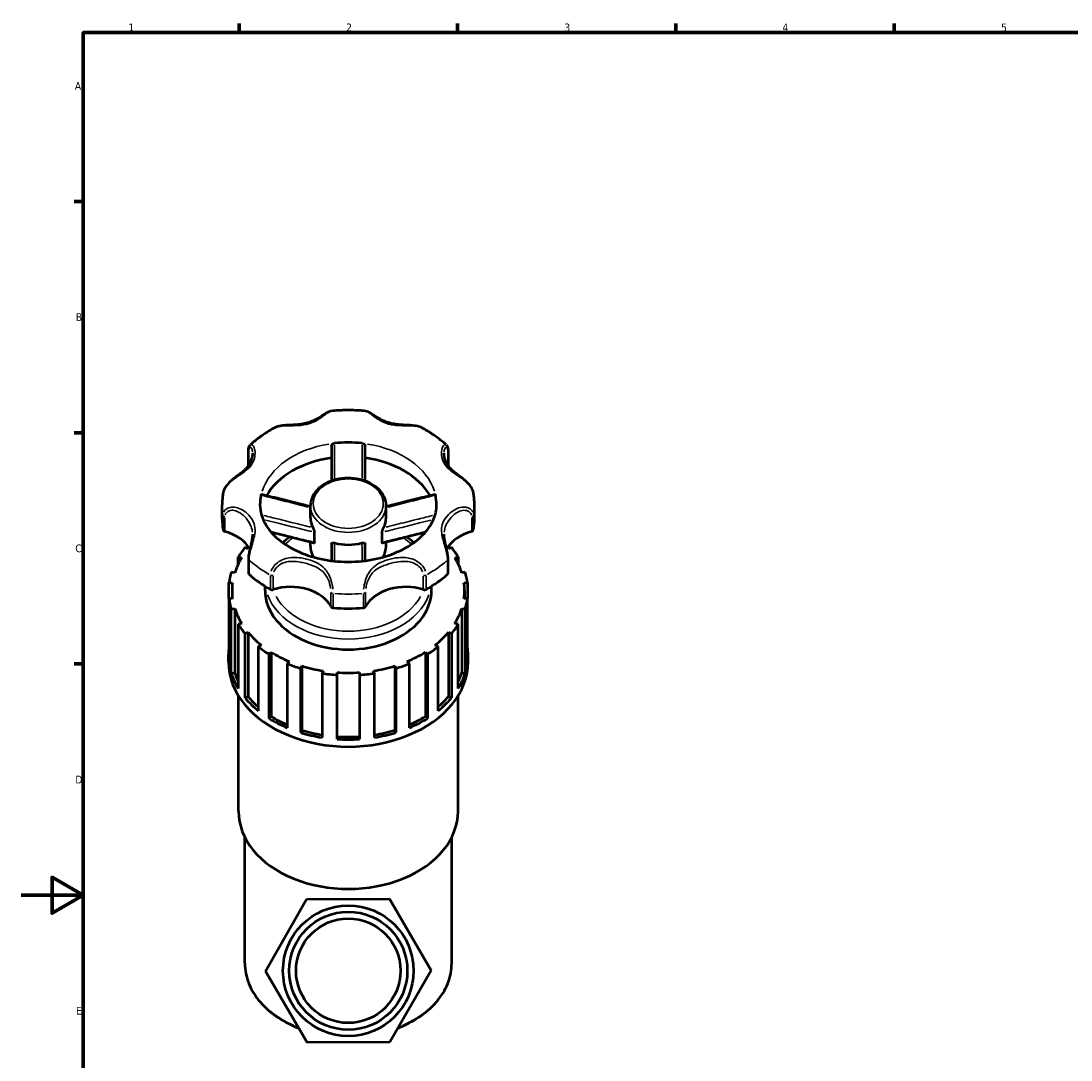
# Model space of a CAD drawing. Header units: millimetres. Extents: x 0 to 908, y 0 to 1069.
# Tile 2 of 7: x 0 to 337, y 244 to 578. Entities that reach past the tile are written whole.
import ezdxf

# ---------------------------------------------------------------- set-up
doc = ezdxf.new("R2010")
doc.units = ezdxf.units.MM
for name, color, linetype, lineweight in [('Border (ISO)', 7, 'Continuous', 70), ('Visible (ISO)', 7, 'Continuous', 50), ('Visible Narrow (ISO)', 7, 'Continuous', 35)]:
    doc.layers.add(name, color=color, linetype=linetype, lineweight=lineweight)
doc.styles.add('Note Text (ISO)', font='tahoma.ttf')

# ---------------------------------------------------------------- blocks, each defined once
blk = doc.blocks.new('Borders Default Border')
at = {"layer": 'Border (ISO)'}
for p, q in [((70.08, 574), (70.08, 576.9)), ((140.17, 574), (140.17, 576.9)), ((210.25, 574), (210.25, 576.9)), ((280.33, 574), (280.33, 576.9)), ((20, 519.75), (17.1, 519.75)), ((20, 445.5), (17.1, 445.5)), ((20, 371.25), (17.1, 371.25))]:
    blk.add_line(p, q, dxfattribs=at)
at = {"layer": 'Border (ISO)', "flags": 128}
for points in [[(20, 20), (20, 574), (821, 574), (821, 20), (20, 20)], [(0, 297), (20, 297), (10, 302.77), (10, 291.23), (20, 297)]]:
    blk.add_lwpolyline(points, dxfattribs=at)
at = {"layer": 'Border (ISO)', "color": 232, "true_color": 0xca0064, "char_height": 2.5, "attachment_point": 7, "style": 'Note Text (ISO)'}
for s, insert in [('1', (34.48, 574.4)), ('2', (104.37, 574.4)), ('3', (174.43, 574.35)), ('4', (244.42, 574.4)), ('5', (314.64, 574.35)), ('A', (17.29, 555.62)), ('B', (17.59, 481.37)), ('C', (17.43, 407.08)), ('D', (17.43, 332.88)), ('E', (17.64, 258.63))]:
    blk.add_mtext(s, dxfattribs=dict(at, insert=insert))

msp = doc.modelspace()

# ---------------------------------------------------------------- linework, layer by layer
at = {"layer": 'Visible (ISO)'}
for p, q in [((73.011, 435.026), (73.011, 439.608)), ((137.112, 439.608), (137.112, 435.026)), ((64.561, 417.738), (64.561, 422.32)), ((92.911, 418.15), (92.911, 422.096)), ((117.211, 418.15), (117.211, 422.096)), ((145.561, 417.738), (145.561, 422.32)), ((94.177, 410.331), (94.177, 413.559)), ((115.945, 410.331), (115.945, 413.559)), ((72.893, 408.195), (71.955, 408.677)), ((92.911, 408.986), (92.911, 410.345)), ((117.211, 408.986), (117.211, 410.345)), ((138.168, 408.677), (137.23, 408.195)), ((69.742, 405.607), (70.845, 405.354)), ((69.742, 403.342), (69.742, 405.607)), ((73.011, 405.031), (73.011, 400.449)), ((137.112, 400.449), (137.112, 405.031)), ((139.278, 405.354), (140.38, 405.607)), ((140.38, 405.607), (140.38, 403.342)), ((68.62, 400.512), (67.518, 400.765)), ((142.605, 400.765), (141.502, 400.512)), ((66.755, 397.361), (67.915, 397.361)), ((66.755, 392.27), (66.755, 397.361)), ((67.741, 394.816), (67.741, 392.27)), ((78.331, 394.816), (78.331, 396.223)), ((131.791, 394.816), (131.791, 396.223)), ((142.208, 397.361), (143.368, 397.361)), ((142.382, 394.816), (142.382, 392.27)), ((143.368, 397.361), (143.368, 392.27)), ((67.915, 392.27), (66.755, 392.27)), ((66.755, 392.27), (66.755, 371.651)), ((143.368, 392.27), (142.208, 392.27)), ((143.368, 371.651), (143.368, 392.27)), ((67.518, 388.866), (68.62, 389.12)), ((67.518, 368.247), (67.518, 388.866)), ((68.62, 389.12), (68.62, 368.501)), ((141.502, 389.12), (141.502, 368.501)), ((141.502, 389.12), (142.605, 388.866)), ((142.605, 388.866), (142.605, 368.247)), ((70.845, 384.278), (69.742, 384.024)), ((140.38, 384.024), (139.278, 384.278)), ((69.742, 384.024), (69.742, 363.405)), ((71.955, 380.954), (72.893, 381.436)), ((71.955, 360.335), (71.955, 380.954)), ((72.893, 381.436), (72.893, 360.817)), ((137.23, 381.436), (137.23, 360.817)), ((137.23, 381.436), (138.168, 380.954)), ((138.168, 380.954), (138.168, 360.335)), ((140.38, 363.405), (140.38, 384.024)), ((66.586, 371.905), (66.586, 374.196)), ((77.125, 377.317), (76.187, 376.835)), ((76.187, 376.835), (76.187, 356.216)), ((79.633, 374.398), (80.315, 375.062)), ((79.633, 353.779), (79.633, 374.398)), ((80.315, 375.062), (80.315, 354.443)), ((129.808, 375.062), (129.808, 354.443)), ((129.808, 375.062), (130.49, 374.398)), ((130.49, 374.398), (130.49, 353.779)), ((133.936, 376.835), (132.998, 377.317)), ((133.936, 356.216), (133.936, 376.835)), ((143.536, 371.905), (143.536, 374.196)), ((86.14, 372.069), (85.458, 371.406)), ((85.458, 371.406), (85.458, 350.787)), ((124.665, 371.406), (123.983, 372.069)), ((124.665, 350.787), (124.665, 371.406)), ((67.518, 368.247), (68.62, 368.501)), ((89.8, 369.841), (90.159, 370.621)), ((89.8, 349.222), (89.8, 369.841)), ((90.159, 370.621), (90.159, 350.002)), ((97.006, 369.048), (96.648, 368.268)), ((96.648, 368.268), (96.648, 347.649)), ((101.461, 367.729), (101.461, 368.549)), ((101.461, 347.11), (101.461, 367.729)), ((108.661, 368.549), (108.661, 367.729)), ((108.661, 367.729), (108.661, 347.11)), ((113.475, 368.268), (113.117, 369.048)), ((113.475, 347.649), (113.475, 368.268)), ((119.964, 370.621), (119.964, 350.002)), ((119.964, 370.621), (120.322, 369.841)), ((120.322, 369.841), (120.322, 349.222)), ((141.502, 368.501), (142.605, 368.247)), ((69.826, 323.937), (69.826, 360.978)), ((71.955, 360.335), (72.893, 360.817)), ((137.23, 360.817), (138.168, 360.335)), ((140.296, 323.937), (140.296, 360.978)), ((79.633, 353.779), (80.315, 354.443)), ((129.808, 354.443), (130.49, 353.779)), ((89.8, 349.222), (90.159, 350.002)), ((119.964, 350.002), (120.322, 349.222)), ((71.851, 275.173), (71.851, 315.612)), ((138.271, 275.173), (138.271, 315.612)), ((78.503, 272.638), (91.697, 295.687)), ((91.697, 295.687), (118.255, 295.786)), ((118.255, 295.786), (131.619, 272.836)), ((91.868, 249.688), (78.503, 272.638)), ((131.619, 272.836), (118.426, 249.786)), ((118.426, 249.786), (91.868, 249.688))]:
    msp.add_line(p, q, dxfattribs=at)
for radius in [20.955, 18.955, 16.764]:
    msp.add_circle((105.061, 272.737), radius, dxfattribs=at)
for centre, major_axis, start_param, end_param in [((105.061, 422.32), (-28.35, 0), 4.5547112, 4.8700668), ((73.911, 435.026), (-0.9, 0), 0, 0.0705857), ((105.061, 417.738), (-28.35, 0), 4.9040362, 5.8957875), ((105.061, 417.738), (28.35, 0), 0.3873978, 1.3791491), ((136.212, 435.026), (0.9, 0), 6.2125201, 6.2831853), ((105.061, 422.32), (-28.35, 0), 6.1255075, 6.2831853), ((105.061, 422.32), (28.35, 0), 0, 0.1576778), ((105.061, 418.15), (-12.15, 0), 0, 0.3695748), ((105.061, 418.15), (12.15, 0), 5.9136105, 6.2831853), ((105.061, 417.738), (-40.5, 0), 0, 0.1199383), ((105.061, 417.738), (40.5, 0), 6.163247, 6.2831853), ((65.746, 414.387), (-0.9, 0), 0.1199383, 1.2086624), ((60.557, 404.703), (13.746, 0), 0.3543387, 1.2086624), ((149.566, 404.703), (-13.746, 0), 5.0745229, 5.9288438), ((144.377, 414.387), (0.9, 0), 5.0745229, 6.163247), ((105.061, 394.816), (-38.475, 0), 5.7485711, 5.8753217), ((105.061, 394.816), (-37.321, 0), 5.7362037, 5.7514781), ((105.061, 408.986), (-12.15, 0), 0, 0.4091136), ((105.061, 418.15), (12.15, 0), 4.3428142, 5.0819638), ((105.061, 408.986), (12.15, 0), 5.8740717, 6.2831853), ((105.061, 394.816), (-37.321, 0), 3.6732999, 3.6885743), ((105.061, 394.816), (-38.475, 0), 3.5494562, 3.6762069), ((105.061, 394.816), (-37.321, 0), 5.8724147, 6.0656373), ((105.061, 394.816), (37.321, 0), 0.217548, 0.4107706), ((105.061, 394.816), (-38.475, 0), 6.0627304, 6.189481), ((73.911, 400.449), (-0.9, 0), 0, 0.6654598), ((105.061, 417.738), (40.5, 0), 3.8070525, 4.0469291), ((105.061, 417.738), (40.5, 0), 5.3778488, 5.6177255), ((136.212, 400.449), (0.9, 0), 5.6177255, 6.2831853), ((105.061, 394.816), (38.475, 0), 0.0937043, 0.2204549), ((105.061, 394.816), (-37.321, 0), 6.186574, 6.3797966), ((105.061, 394.816), (-26.73, 0), 0, 3.1415927), ((80.612, 395.711), (0.9, 0), 4.0469291, 5.1356532), ((86.627, 386.268), (13.746, 0), 0.3621339, 1.9940606), ((123.496, 386.268), (-13.746, 0), 4.2891247, 5.9210514), ((129.511, 395.711), (0.9, 0), 4.2891247, 5.3778488), ((105.061, 394.816), (37.321, 0), 6.186574, 6.3797966), ((105.061, 394.816), (-38.475, 0), 0.0937043, 0.2204549), ((105.061, 394.816), (38.475, 0), 6.0627304, 6.189481), ((105.061, 394.816), (-37.321, 0), 0.217548, 0.4107706), ((100.323, 389.937), (-0.9, 0), 0.3621339, 1.450858), ((105.061, 417.738), (40.5, 0), 4.5924507, 4.8323273), ((109.8, 389.937), (0.9, 0), 4.8323273, 5.9210514), ((105.061, 394.816), (37.321, 0), 5.8724147, 6.0656373), ((105.061, 394.816), (38.475, 0), 3.5494562, 3.6762069), ((105.061, 394.816), (37.321, 0), 3.6732999, 3.8665225), ((105.061, 394.816), (37.321, 0), 5.5582555, 5.7514781), ((105.061, 394.816), (38.475, 0), 5.7485711, 5.8753217), ((105.061, 374.196), (-38.475, 0), 6.189481, 6.3768896), ((105.061, 394.816), (38.475, 0), 3.8636155, 3.9903661), ((105.061, 394.816), (37.321, 0), 3.9874591, 4.1806818), ((105.061, 394.816), (37.321, 0), 5.2440962, 5.4373188), ((105.061, 394.816), (38.475, 0), 5.4344118, 5.5611625), ((105.061, 374.196), (38.475, 0), 6.189481, 6.3768896), ((105.061, 371.905), (-38.475, 0), 0, 3.1415927), ((105.061, 394.816), (38.475, 0), 4.1777748, 4.3045254), ((105.061, 394.816), (38.475, 0), 5.1202526, 5.2470032), ((105.061, 374.196), (-38.475, 0), 0.2204549, 0.4078636), ((105.061, 374.196), (-37.321, 0), 0.217548, 0.3290147), ((105.061, 394.816), (37.321, 0), 4.3016184, 4.494841), ((105.061, 394.816), (38.475, 0), 4.491934, 4.6186847), ((105.061, 394.816), (37.321, 0), 4.6157777, 4.8090003), ((105.061, 394.816), (38.475, 0), 4.8060933, 4.9328439), ((105.061, 394.816), (37.321, 0), 4.9299369, 5.1231596), ((105.061, 374.196), (37.321, 0), 5.9541706, 6.0656373), ((105.061, 374.196), (38.475, 0), 5.8753217, 6.0627304), ((105.061, 374.196), (37.321, 0), 3.6732999, 3.8277587), ((105.061, 374.196), (37.321, 0), 5.5970192, 5.7514781), ((105.061, 374.196), (-38.475, 0), 0.5346142, 0.7220229), ((105.061, 374.196), (-38.475, 0), 2.4195698, 2.6069784), ((105.061, 374.196), (37.321, 0), 3.9874591, 4.15936), ((105.061, 374.196), (37.321, 0), 5.265418, 5.4373188), ((105.061, 374.196), (-38.475, 0), 0.8487735, 1.0361821), ((105.061, 374.196), (-38.475, 0), 2.1054105, 2.2928192), ((105.061, 374.196), (-38.475, 0), 1.1629327, 1.3503414), ((105.061, 374.196), (37.321, 0), 4.3016184, 4.4849977), ((105.061, 374.196), (37.321, 0), 4.6157777, 4.8090003), ((105.061, 374.196), (37.321, 0), 4.9397802, 5.1231596), ((105.061, 374.196), (-38.475, 0), 1.7912513, 1.9786599), ((105.061, 374.196), (-38.475, 0), 1.477092, 1.6645006), ((105.061, 323.937), (-35.235, 0), 0, 3.1415927)]:
    msp.add_ellipse(centre, major_axis=major_axis, ratio=0.7071068, start_param=start_param, end_param=end_param, dxfattribs=at)
for points, knots in [([(99.51, 452.454), (99.239, 452.426), (99.013, 452.346), (98.51, 452.124), (98.235, 451.965), (97.645, 451.6), (97.331, 451.393), (96.633, 450.938), (96.245, 450.688), (95.338, 450.138), (94.809, 449.842), (93.687, 449.297), (93.092, 449.049), (91.861, 448.639), (91.225, 448.475), (89.915, 448.227), (89.239, 448.142), (87.858, 448.022), (87.152, 447.988), (85.877, 447.927), (85.312, 447.9), (84.312, 447.82), (83.875, 447.775), (83.086, 447.648), (82.731, 447.573), (82.045, 447.371), (81.715, 447.244), (81.406, 447.078)], [0.418042, 0.418042, 0.418042, 0.418042, 0.5266626, 0.5266626, 0.670164, 0.670164, 0.819583, 0.819583, 0.986788, 0.986788, 1.195096, 1.195096, 1.4114613, 1.4114613, 1.6278266, 1.6278266, 1.844192, 1.844192, 2.0594722, 2.0594722, 2.2277417, 2.2277417, 2.3591335, 2.3591335, 2.4704143, 2.4704143, 2.5816951, 2.5816951, 2.5816951, 2.5816951]), ([(110.613, 452.454), (109.877, 452.529), (109.138, 452.59), (107.658, 452.68), (106.917, 452.71), (105.433, 452.741), (104.69, 452.741), (103.206, 452.71), (102.465, 452.68), (100.985, 452.59), (100.246, 452.529), (99.51, 452.454)], [4.56861268, 4.56861268, 4.56861268, 4.56861268, 4.6261232, 4.6261232, 4.68363372, 4.68363372, 4.74114424, 4.74114424, 4.79865476, 4.79865476, 4.85616528, 4.85616528, 4.85616528, 4.85616528]), ([(128.717, 447.078), (128.261, 447.322), (127.759, 447.484), (126.573, 447.746), (125.876, 447.82), (124.724, 447.903), (124.272, 447.925), (123.273, 447.973), (122.729, 447.999), (121.532, 448.079), (120.883, 448.141), (119.583, 448.332), (118.933, 448.466), (117.673, 448.819), (117.064, 449.038), (115.889, 449.548), (115.323, 449.839), (114.243, 450.456), (113.729, 450.783), (112.865, 451.345), (112.503, 451.585), (111.908, 451.951), (111.668, 452.091), (111.175, 452.323), (110.924, 452.422), (110.613, 452.454)], [0.3569047, 0.3569047, 0.3569047, 0.3569047, 0.5210466, 0.5210466, 0.7305085, 0.7305085, 0.8655304, 0.8655304, 1.0304584, 1.0304584, 1.2346342, 1.2346342, 1.4509996, 1.4509996, 1.6673651, 1.6673651, 1.8837306, 1.8837306, 2.100096, 2.100096, 2.2713748, 2.2713748, 2.3959671, 2.3959671, 2.5205594, 2.5205594, 2.5205594, 2.5205594]), ([(81.406, 447.078), (80.833, 446.771), (80.269, 446.452), (79.164, 445.791), (78.621, 445.449), (77.559, 444.741), (77.039, 444.376), (76.023, 443.623), (75.527, 443.235), (74.561, 442.437), (74.091, 442.027), (73.634, 441.606)], [5.36070173, 5.36070173, 5.36070173, 5.36070173, 5.41429543, 5.41429543, 5.46788914, 5.46788914, 5.52148284, 5.52148284, 5.57507654, 5.57507654, 5.62867024, 5.62867024, 5.62867024, 5.62867024]), ([(136.489, 441.606), (136.032, 442.027), (135.562, 442.437), (134.596, 443.235), (134.1, 443.623), (133.084, 444.376), (132.564, 444.741), (131.501, 445.449), (130.959, 445.791), (129.853, 446.452), (129.29, 446.771), (128.717, 447.078)], [3.79610772, 3.79610772, 3.79610772, 3.79610772, 3.84970142, 3.84970142, 3.90329512, 3.90329512, 3.95688882, 3.95688882, 4.01048253, 4.01048253, 4.06407623, 4.06407623, 4.06407623, 4.06407623]), ([(73.011, 439.608), (73.011, 439.766), (73.016, 439.918), (73.041, 440.211), (73.059, 440.352), (73.111, 440.624), (73.144, 440.755), (73.231, 441.01), (73.284, 441.134), (73.426, 441.376), (73.514, 441.496), (73.634, 441.606)], [0, 0, 0, 0, 0.05747064, 0.05747064, 0.11494128, 0.11494128, 0.17241192, 0.17241192, 0.22988256, 0.22988256, 0.2873532, 0.2873532, 0.2873532, 0.2873532]), ([(99.661, 441.281), (99.661, 441.374), (99.687, 441.47), (99.784, 441.658), (99.858, 441.75), (100.041, 441.909), (100.147, 441.976), (100.32, 442.049), (100.377, 442.069), (100.492, 442.1), (100.551, 442.111), (100.61, 442.117)], [0, 0, 0, 0, 0.03929963, 0.03929963, 0.08018692, 0.08018692, 0.11917102, 0.11917102, 0.13731287, 0.13731287, 0.15519299, 0.15519299, 0.15519299, 0.15519299]), ([(109.513, 442.117), (109.624, 442.105), (109.734, 442.076), (109.95, 441.989), (110.053, 441.928), (110.236, 441.78), (110.313, 441.692), (110.398, 441.547), (110.422, 441.494), (110.453, 441.387), (110.461, 441.334), (110.461, 441.281)], [0, 0, 0, 0, 0.03382529, 0.03382529, 0.07061073, 0.07061073, 0.11047459, 0.11047459, 0.13278992, 0.13278992, 0.15491643, 0.15491643, 0.15491643, 0.15491643]), ([(136.489, 441.606), (136.608, 441.496), (136.697, 441.376), (136.839, 441.134), (136.892, 441.01), (136.979, 440.755), (137.012, 440.624), (137.064, 440.352), (137.082, 440.211), (137.106, 439.918), (137.112, 439.766), (137.112, 439.608)], [2.65122093, 2.65122093, 2.65122093, 2.65122093, 2.70869344, 2.70869344, 2.76616595, 2.76616595, 2.82363846, 2.82363846, 2.88111097, 2.88111097, 2.93858348, 2.93858348, 2.93858348, 2.93858348]), ([(74.303, 438.984), (74.303, 438.684), (74.278, 438.36), (74.164, 437.615), (74.061, 437.19), (73.776, 436.359), (73.596, 435.953), (73.16, 435.178), (72.906, 434.808), (72.318, 434.095), (71.986, 433.751), (71.236, 433.067), (70.82, 432.727), (70.007, 432.097), (69.626, 431.812), (68.913, 431.272), (68.586, 431.023), (67.977, 430.537), (67.696, 430.304), (66.923, 429.618), (66.442, 429.138), (65.662, 428.148), (65.35, 427.645), (65.029, 426.839), (64.947, 426.556), (64.898, 426.269)], [0.8939391, 0.8939391, 0.8939391, 0.8939391, 1.0529327, 1.0529327, 1.2512059, 1.2512059, 1.4494791, 1.4494791, 1.6477523, 1.6477523, 1.8460255, 1.8460255, 2.0442987, 2.0442987, 2.19973, 2.19973, 2.3232449, 2.3232449, 2.4280734, 2.4280734, 2.6168208, 2.6168208, 2.7874568, 2.7874568, 2.876671, 2.876671, 2.876671, 2.876671]), ([(99.661, 441.281), (99.661, 439.407), (99.661, 437.534), (99.661, 433.892), (99.661, 432.124), (99.661, 430.359), (99.661, 430.251), (99.661, 430.143), (99.661, 430.035)], [0.50721, 0.50721, 0.50721, 0.50721, 1.1287532, 1.1287532, 1.7163158, 1.7163158, 1.7163158, 1.7522025, 1.7522025, 1.7522025, 1.7522025]), ([(110.461, 430.035), (110.461, 430.129), (110.461, 430.222), (110.461, 430.315), (110.461, 432.004), (110.461, 433.696), (110.461, 437.352), (110.461, 439.316), (110.461, 441.281)], [1.0247267, 1.0247267, 1.0247267, 1.0247267, 1.0558291, 1.0558291, 1.0558291, 1.6179844, 1.6179844, 2.2697192, 2.2697192, 2.2697192, 2.2697192]), ([(145.225, 426.269), (145.146, 426.732), (144.979, 427.185), (144.493, 428.104), (144.156, 428.564), (143.372, 429.454), (142.917, 429.88), (141.94, 430.715), (141.416, 431.116), (140.289, 431.969), (139.702, 432.406), (138.808, 433.138), (138.467, 433.439), (137.812, 434.088), (137.505, 434.438), (136.968, 435.169), (136.737, 435.551), (136.351, 436.347), (136.195, 436.763), (135.905, 437.801), (135.82, 438.433), (135.82, 438.984)], [0.0619115, 0.0619115, 0.0619115, 0.0619115, 0.2058972, 0.2058972, 0.3679864, 0.3679864, 0.5416372, 0.5416372, 0.7355831, 0.7355831, 0.9814468, 0.9814468, 1.1570331, 1.1570331, 1.3553055, 1.3553055, 1.5535779, 1.5535779, 1.7518504, 1.7518504, 2.0446357, 2.0446357, 2.0446357, 2.0446357]), ([(117.211, 422.096), (117.211, 423.015), (117.015, 423.933), (116.251, 425.686), (115.675, 426.519), (114.189, 428.034), (113.265, 428.708), (111.168, 429.819), (109.989, 430.251), (107.505, 430.823), (106.2, 430.963), (103.596, 430.937), (102.296, 430.772), (99.831, 430.151), (98.665, 429.695), (96.587, 428.528), (95.674, 427.818), (94.215, 426.216), (93.663, 425.327), (93.051, 423.643), (92.911, 422.87), (92.911, 422.096)], [3.1415927, 3.1415927, 3.1415927, 3.1415927, 3.4403399, 3.4403399, 3.7479363, 3.7479363, 4.0695447, 4.0695447, 4.3973955, 4.3973955, 4.7261564, 4.7261564, 5.0548344, 5.0548344, 5.3835937, 5.3835937, 5.7111988, 5.7111988, 6.0315824, 6.0315824, 6.2831853, 6.2831853, 6.2831853, 6.2831853]), ([(64.898, 426.269), (64.853, 426.008), (64.813, 425.746), (64.741, 425.222), (64.71, 424.959), (64.656, 424.432), (64.633, 424.169), (64.597, 423.641), (64.584, 423.377), (64.566, 422.848), (64.561, 422.584), (64.561, 422.32)], [6.16275659, 6.16275659, 6.16275659, 6.16275659, 6.18684233, 6.18684233, 6.21092807, 6.21092807, 6.23501382, 6.23501382, 6.25909956, 6.25909956, 6.28318531, 6.28318531, 6.28318531, 6.28318531]), ([(77.063, 425.467), (77.081, 425.546), (77.099, 425.608), (77.136, 425.699), (77.154, 425.724), (77.172, 425.727), (77.175, 425.727), (77.177, 425.726)], [0, 0, 0, 0, 0.033825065, 0.033825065, 0.070610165, 0.070610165, 0.076003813, 0.076003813, 0.076003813, 0.076003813]), ([(92.911, 421.789), (92.161, 421.97), (91.412, 422.153), (89.537, 422.614), (88.412, 422.894), (86.163, 423.455), (85.039, 423.737), (82.792, 424.303), (81.669, 424.587), (79.423, 425.156), (78.3, 425.441), (77.177, 425.726)], [0.2509179, 0.2509179, 0.2509179, 0.2509179, 0.4891774, 0.4891774, 0.8471522, 0.8471522, 1.2051269, 1.2051269, 1.5631016, 1.5631016, 1.9210763, 1.9210763, 1.9210763, 1.9210763]), ([(132.946, 425.726), (131.823, 425.441), (130.7, 425.156), (128.454, 424.587), (127.331, 424.303), (125.083, 423.737), (123.96, 423.455), (121.711, 422.894), (120.586, 422.614), (118.711, 422.153), (117.961, 421.97), (117.211, 421.789)], [0.1215609, 0.1215609, 0.1215609, 0.1215609, 0.4795356, 0.4795356, 0.8375103, 0.8375103, 1.1954851, 1.1954851, 1.5534598, 1.5534598, 1.7917194, 1.7917194, 1.7917194, 1.7917194]), ([(132.946, 425.726), (132.946, 425.726), (132.947, 425.726), (132.963, 425.729), (132.982, 425.707), (133.012, 425.638), (133.022, 425.611), (133.041, 425.546), (133.05, 425.509), (133.06, 425.467)], [0.079125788, 0.079125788, 0.079125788, 0.079125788, 0.080186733, 0.080186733, 0.119170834, 0.119170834, 0.137312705, 0.137312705, 0.155192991, 0.155192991, 0.155192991, 0.155192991]), ([(145.561, 422.32), (145.561, 422.584), (145.557, 422.848), (145.539, 423.377), (145.525, 423.641), (145.489, 424.169), (145.467, 424.432), (145.413, 424.959), (145.382, 425.222), (145.31, 425.746), (145.27, 426.008), (145.225, 426.269)], [3.14159265, 3.14159265, 3.14159265, 3.14159265, 3.1656784, 3.1656784, 3.18976414, 3.18976414, 3.21384989, 3.21384989, 3.23793563, 3.23793563, 3.26202137, 3.26202137, 3.26202137, 3.26202137]), ([(76.711, 422.32), (76.711, 420.133), (77.34, 417.915), (79.837, 413.924), (81.44, 412.17), (85.393, 409.159), (87.655, 407.875), (92.695, 405.827), (95.463, 405.055), (101.251, 404.119), (104.269, 403.955), (110.232, 404.262), (113.175, 404.734), (118.661, 406.241), (121.203, 407.276), (125.641, 409.75), (127.532, 411.189), (130.573, 414.296), (131.691, 415.962), (133.09, 419.195), (133.411, 420.761), (133.411, 422.32)], [6.2831853, 6.2831853, 6.2831853, 6.2831853, 6.6997037, 6.6997037, 7.0314692, 7.0314692, 7.3322357, 7.3322357, 7.629027, 7.629027, 7.9266706, 7.9266706, 8.2246723, 8.2246723, 8.52179, 8.52179, 8.8192478, 8.8192478, 9.1278119, 9.1278119, 9.424778, 9.424778, 9.424778, 9.424778]), ([(93.732, 415.047), (93.777, 414.965), (93.823, 414.867), (93.921, 414.634), (93.972, 414.497), (94.065, 414.21), (94.106, 414.058), (94.149, 413.85), (94.159, 413.785), (94.174, 413.665), (94.177, 413.609), (94.177, 413.559)], [0, 0, 0, 0, 0.03726962, 0.03726962, 0.08086742, 0.08086742, 0.12762319, 0.12762319, 0.14965125, 0.14965125, 0.17098138, 0.17098138, 0.17098138, 0.17098138]), ([(115.945, 413.559), (115.945, 413.644), (115.956, 413.743), (115.997, 413.976), (116.031, 414.112), (116.116, 414.397), (116.168, 414.547), (116.252, 414.754), (116.28, 414.821), (116.336, 414.942), (116.364, 414.998), (116.391, 415.047)], [0, 0, 0, 0, 0.03600998, 0.03600998, 0.07862656, 0.07862656, 0.12526521, 0.12526521, 0.14845049, 0.14845049, 0.1708895, 0.1708895, 0.1708895, 0.1708895]), ([(74.303, 412.914), (74.303, 412.513), (74.27, 412.084), (74.14, 411.146), (74.041, 410.637), (73.802, 409.562), (73.663, 408.997), (73.407, 407.898), (73.289, 407.367), (73.106, 406.336), (73.041, 405.836), (73.014, 405.258), (73.011, 405.143), (73.011, 405.031)], [2.04463566, 2.04463566, 2.04463566, 2.04463566, 2.22342523, 2.22342523, 2.40221479, 2.40221479, 2.57724492, 2.57724492, 2.73667385, 2.73667385, 2.89765535, 2.89765535, 2.93858348, 2.93858348, 2.93858348, 2.93858348]), ([(94.042, 410.075), (92.91, 410.344), (91.782, 410.618), (89.528, 411.171), (88.403, 411.45), (86.154, 412.01), (85.031, 412.292), (82.786, 412.857), (81.663, 413.14), (80.496, 413.436), (80.451, 413.447), (80.406, 413.458)], [0.0873728, 0.0873728, 0.0873728, 0.0873728, 0.4447335, 0.4447335, 0.8020941, 0.8020941, 1.1594547, 1.1594547, 1.5168153, 1.5168153, 1.5312142, 1.5312142, 1.5312142, 1.5312142]), ([(129.717, 413.458), (129.672, 413.447), (129.626, 413.436), (128.459, 413.14), (127.337, 412.857), (125.092, 412.292), (123.968, 412.01), (121.72, 411.45), (120.595, 411.171), (118.341, 410.618), (117.212, 410.344), (116.08, 410.075)], [0.5116232, 0.5116232, 0.5116232, 0.5116232, 0.5260221, 0.5260221, 0.8833827, 0.8833827, 1.2407433, 1.2407433, 1.5981039, 1.5981039, 1.9554645, 1.9554645, 1.9554645, 1.9554645]), ([(137.112, 405.031), (137.112, 405.512), (137.058, 406.044), (136.884, 407.118), (136.77, 407.656), (136.527, 408.713), (136.4, 409.233), (136.163, 410.256), (136.057, 410.756), (135.896, 411.71), (135.845, 412.16), (135.822, 412.692), (135.82, 412.804), (135.82, 412.914)], [0, 0, 0, 0, 0.17571505, 0.17571505, 0.33780692, 0.33780692, 0.49675864, 0.49675864, 0.66609663, 0.66609663, 0.84488445, 0.84488445, 0.89393908, 0.89393908, 0.89393908, 0.89393908]), ([(94.177, 410.331), (94.177, 410.253), (94.168, 410.189), (94.132, 410.102), (94.107, 410.078), (94.065, 410.071), (94.054, 410.072), (94.042, 410.075)], [0, 0, 0, 0, 0.03324291, 0.03324291, 0.064091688, 0.064091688, 0.074625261, 0.074625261, 0.074625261, 0.074625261]), ([(99.661, 409.681), (99.661, 409.766), (99.683, 409.843), (99.767, 409.987), (99.837, 410.05), (100.018, 410.146), (100.134, 410.177), (100.328, 410.188), (100.396, 410.187), (100.533, 410.171), (100.603, 410.158), (100.673, 410.139)], [0, 0, 0, 0, 0.03601068, 0.03601068, 0.07862805, 0.07862805, 0.12526657, 0.12526657, 0.14845142, 0.14845142, 0.17088949, 0.17088949, 0.17088949, 0.17088949]), ([(99.661, 409.681), (99.661, 409.321), (99.661, 408.964), (99.661, 408.112), (99.661, 407.619), (99.661, 407.128), (99.661, 406.317), (99.661, 405.511), (99.661, 404.604), (99.661, 404.501), (99.661, 404.398)], [0.4727704, 0.4727704, 0.4727704, 0.4727704, 0.7158241, 0.7158241, 1.0558291, 1.0558291, 1.0558291, 1.6179844, 1.6179844, 1.6903564, 1.6903564, 1.6903564, 1.6903564]), ([(109.45, 410.139), (109.566, 410.171), (109.68, 410.186), (109.913, 410.187), (110.027, 410.167), (110.23, 410.089), (110.316, 410.028), (110.403, 409.91), (110.425, 409.868), (110.454, 409.779), (110.461, 409.731), (110.461, 409.681)], [0, 0, 0, 0, 0.03727028, 0.03727028, 0.08086875, 0.08086875, 0.12762425, 0.12762425, 0.14965201, 0.14965201, 0.17098137, 0.17098137, 0.17098137, 0.17098137]), ([(110.461, 404.398), (110.461, 404.458), (110.461, 404.518), (110.461, 405.418), (110.461, 406.26), (110.461, 407.108), (110.461, 407.608), (110.461, 408.111), (110.461, 408.97), (110.461, 409.324), (110.461, 409.681)], [1.0865728, 1.0865728, 1.0865728, 1.0865728, 1.1287532, 1.1287532, 1.7163158, 1.7163158, 1.7163158, 2.0633667, 2.0633667, 2.304159, 2.304159, 2.304159, 2.304159]), ([(116.08, 410.075), (116.068, 410.072), (116.057, 410.071), (116.015, 410.079), (115.99, 410.103), (115.954, 410.191), (115.945, 410.254), (115.945, 410.331)], [0.058985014, 0.058985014, 0.058985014, 0.058985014, 0.069971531, 0.069971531, 0.101005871, 0.101005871, 0.133702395, 0.133702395, 0.133702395, 0.133702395]), ([(71.851, 275.173), (71.851, 272.98), (72.278, 270.789), (73.94, 266.587), (75.174, 264.578), (78.341, 260.889), (80.273, 259.208), (84.504, 256.406), (86.759, 255.251), (89.175, 254.312)], [0, 0, 0, 0, 0.272742, 0.272742, 0.5454839, 0.5454839, 0.8182259, 0.8182259, 1.0683319, 1.0683319, 1.0683319, 1.0683319]), ([(121.036, 254.346), (123.419, 255.279), (125.644, 256.423), (129.85, 259.208), (131.782, 260.889), (134.949, 264.578), (136.183, 266.587), (137.845, 270.789), (138.271, 272.98), (138.271, 275.173)], [2.0763162, 2.0763162, 2.0763162, 2.0763162, 2.3233668, 2.3233668, 2.5961087, 2.5961087, 2.8688507, 2.8688507, 3.1415927, 3.1415927, 3.1415927, 3.1415927])]:
    msp.add_open_spline(points, degree=3, knots=knots, dxfattribs=at)
for points in [[(86.281, 411.979), (85.494, 411.416), (84.754, 410.816), (84.066, 410.182)], [(126.057, 410.182), (125.369, 410.816), (124.628, 411.416), (123.842, 411.979)]]:
    msp.add_open_spline(points, degree=3, dxfattribs=at)
at = {"layer": 'Visible Narrow (ISO)'}
for p, q in [((73.09, 435.308), (73.09, 439.134)), ((137.033, 439.134), (137.033, 435.308)), ((64.852, 418.664), (64.852, 414.54)), ((65.427, 414.021), (65.427, 418.145)), ((144.696, 418.145), (144.696, 414.021)), ((145.27, 414.54), (145.27, 418.664)), ((73.203, 400.285), (73.203, 404.409)), ((136.92, 404.409), (136.92, 400.285)), ((80.056, 399.563), (80.056, 395.439)), ((80.981, 395.36), (80.981, 399.483)), ((129.142, 399.483), (129.142, 395.36)), ((130.067, 395.439), (130.067, 399.563)), ((99.482, 394.065), (99.482, 389.941)), ((100.216, 389.535), (100.216, 393.658)), ((109.907, 393.658), (109.907, 389.535)), ((110.641, 389.941), (110.641, 394.065))]:
    msp.add_line(p, q, dxfattribs=at)
for centre, major_axis, start_param, end_param in [((105.061, 422.32), (-28.35, 0), 4.9328388, 6.0627355), ((105.061, 422.32), (28.35, 0), 0.2204498, 1.3503465), ((73.911, 439.608), (-0.9, 0), 0.0211632, 0.402101), ((136.212, 439.608), (0.9, 0), 5.8810843, 6.2620221), ((105.061, 422.32), (-40.5, 0), 0.0059969, 0.1139414), ((105.061, 422.32), (40.5, 0), 6.1692439, 6.2771884), ((65.746, 418.969), (-0.9, 0), 0.1743745, 1.1542262), ((105.061, 422.096), (-12.15, 0), 0.1570796, 2.984513), ((144.377, 418.969), (0.9, 0), 5.1289591, 6.1088108), ((105.061, 399.398), (24.93, 0), 2.3739877, 2.5117654), ((105.061, 399.398), (24.93, 0), 0.6298272, 0.7676049), ((73.911, 405.031), (-0.9, 0), 0.033273, 0.6321868), ((136.212, 405.031), (0.9, 0), 5.6509985, 6.2499123), ((105.061, 422.32), (40.5, 0), 3.8190463, 4.0349353), ((105.061, 422.32), (40.5, 0), 5.3898427, 5.6057316), ((80.612, 400.293), (-0.9, 0), 0.9597727, 1.9396244), ((129.511, 400.293), (0.9, 0), 4.3435609, 5.3234126), ((105.061, 398.125), (-26.73, 0), 0.2522118, 2.8893809), ((105.061, 399.398), (24.93, 0), 3.5201227, 5.9046552), ((100.323, 394.519), (-0.9, 0), 0.4165701, 1.3964218), ((105.061, 422.32), (40.5, 0), 4.6044445, 4.8203335), ((109.8, 394.519), (0.9, 0), 4.8867635, 5.8666152), ((105.061, 275.173), (-33.21, 0), 0.0532915, 1.0125382), ((105.061, 275.173), (33.21, 0), 5.2734172, 6.2300396)]:
    msp.add_ellipse(centre, major_axis=major_axis, ratio=0.7071068, start_param=start_param, end_param=end_param, dxfattribs=at)
msp.add_ellipse((105.061, 422.732), major_axis=(-11.25, 0), ratio=0.7071068, dxfattribs=at)
for points, knots in [([(82.27, 447.416), (82.481, 447.477), (82.703, 447.527), (84.084, 447.771), (85.402, 447.759), (87.763, 447.765), (88.829, 447.778), (91.053, 448.007), (92.199, 448.265), (93.845, 448.906), (94.401, 449.175), (95.765, 449.943), (96.536, 450.489), (97.725, 451.379), (98.182, 451.736), (98.758, 452.128), (98.926, 452.232), (99.079, 452.309)], [-2.4735125, -2.4735125, -2.4735125, -2.4735125, -2.4004238, -2.4004238, -2.033585, -2.033585, -1.7239135, -1.7239135, -1.3612359, -1.3612359, -1.1643932, -1.1643932, -0.8543538, -0.8543538, -0.6291958, -0.6291958, -0.5262246, -0.5262246, -0.5262246, -0.5262246]), ([(111.044, 452.309), (111.062, 452.3), (111.08, 452.291), (111.655, 451.984), (112.396, 451.369), (113.958, 450.226), (114.75, 449.695), (116.604, 448.73), (117.691, 448.333), (119.469, 447.971), (120.113, 447.889), (121.81, 447.761), (122.887, 447.765), (124.759, 447.758), (125.551, 447.75), (126.852, 447.633), (127.379, 447.552), (127.854, 447.418)], [-2.4123767, -2.4123767, -2.4123767, -2.4123767, -2.4003715, -2.4003715, -2.0335351, -2.0335351, -1.7238645, -1.7238645, -1.361206, -1.361206, -1.1643808, -1.1643808, -0.8543541, -0.8543541, -0.629196, -0.629196, -0.4650874, -0.4650874, -0.4650874, -0.4650874]), ([(65.279, 427.389), (65.543, 427.913), (65.923, 428.43), (66.684, 429.248), (67.026, 429.566), (68.11, 430.482), (68.892, 431.024), (70.638, 432.203), (71.561, 432.804), (73.083, 434.054), (73.696, 434.707), (74.604, 436.176), (74.903, 436.991), (75.166, 438.543), (75.173, 439.273), (74.99, 440.419), (74.844, 440.868), (74.47, 441.504), (74.247, 441.702), (74.025, 441.737), (74.022, 441.738), (74.02, 441.738)], [-2.7472051, -2.7472051, -2.7472051, -2.7472051, -2.5651704, -2.5651704, -2.440403, -2.440403, -2.1859219, -2.1859219, -1.8344109, -1.8344109, -1.4902181, -1.4902181, -1.1482332, -1.1482332, -0.8548227, -0.8548227, -0.6294984, -0.6294984, -0.4192457, -0.4192457, -0.4168191, -0.4168191, -0.4168191, -0.4168191]), ([(136.103, 441.738), (136.018, 441.726), (135.932, 441.69), (135.587, 441.45), (135.353, 441.056), (134.989, 439.875), (134.926, 439.007), (135.134, 437.306), (135.394, 436.47), (136.228, 434.965), (136.798, 434.297), (138.121, 433.14), (138.838, 432.635), (140.251, 431.683), (140.914, 431.248), (142.208, 430.313), (142.837, 429.818), (143.889, 428.796), (144.324, 428.279), (144.718, 427.628), (144.784, 427.509), (144.844, 427.389)], [-2.5217555, -2.5217555, -2.5217555, -2.5217555, -2.4401892, -2.4401892, -2.1856164, -2.1856164, -1.8341355, -1.8341355, -1.4900703, -1.4900703, -1.1482018, -1.1482018, -0.8548237, -0.8548237, -0.629499, -0.629499, -0.4192465, -0.4192465, -0.2329147, -0.2329147, -0.191377, -0.191377, -0.191377, -0.191377]), ([(73.099, 439.649), (73.104, 439.746), (73.112, 439.837), (73.159, 440.199), (73.222, 440.418), (73.409, 440.771), (73.545, 440.856), (73.831, 440.797), (73.979, 440.624), (74.203, 440.07), (74.276, 439.685), (74.297, 439.253)], [0.04469695, 0.04469695, 0.04469695, 0.04469695, 0.08958242, 0.08958242, 0.23291429, 0.23291429, 0.41924573, 0.41924573, 0.6294984, 0.6294984, 0.84924213, 0.84924213, 0.84924213, 0.84924213]), ([(100.642, 430.937), (100.634, 432.637), (100.628, 434.341), (100.618, 437.873), (100.614, 439.7), (100.611, 441.528)], [-1.6952264, -1.6952264, -1.6952264, -1.6952264, -1.1287532, -1.1287532, -0.5222875, -0.5222875, -0.5222875, -0.5222875]), ([(109.512, 441.528), (109.509, 439.609), (109.504, 437.691), (109.494, 434.16), (109.489, 432.547), (109.481, 430.937)], [-2.2546418, -2.2546418, -2.2546418, -2.2546418, -1.6179844, -1.6179844, -1.0817029, -1.0817029, -1.0817029, -1.0817029]), ([(135.826, 439.254), (135.835, 439.443), (135.854, 439.622), (135.957, 440.23), (136.1, 440.576), (136.36, 440.814), (136.452, 440.847), (136.703, 440.796), (136.854, 440.592), (136.983, 440.069), (137.011, 439.872), (137.024, 439.649)], [2.08933305, 2.08933305, 2.08933305, 2.08933305, 2.18561639, 2.18561639, 2.44018921, 2.44018921, 2.56490985, 2.56490985, 2.79016192, 2.79016192, 2.89388609, 2.89388609, 2.89388609, 2.89388609]), ([(77.855, 425.265), (79.397, 424.871), (80.94, 424.478), (84.607, 423.545), (86.731, 423.006), (88.856, 422.471), (89.939, 422.198), (91.022, 421.927), (92.109, 421.656), (92.113, 421.655), (92.118, 421.654)], [-1.8577879, -1.8577879, -1.8577879, -1.8577879, -1.3659226, -1.3659226, -0.6892081, -0.6892081, -0.6892081, -0.344604, -0.344604, -0.3432906, -0.3432906, -0.3432906, -0.3432906]), ([(118.005, 421.654), (118.013, 421.656), (118.021, 421.658), (119.116, 421.931), (120.203, 422.203), (121.289, 422.477), (123.411, 423.011), (125.531, 423.549), (129.19, 424.48), (130.729, 424.872), (132.268, 425.265)], [-1.6993466, -1.6993466, -1.6993466, -1.6993466, -1.6968234, -1.6968234, -1.3510095, -1.3510095, -1.3510095, -0.6755047, -0.6755047, -0.1848492, -0.1848492, -0.1848492, -0.1848492]), ([(73.323, 406.005), (73.324, 406.01), (73.325, 406.015), (73.447, 406.783), (73.655, 407.624), (74.013, 408.916), (74.147, 409.373), (74.536, 410.72), (74.77, 411.56), (75.134, 413.357), (75.196, 414.247), (74.989, 415.881), (74.728, 416.637), (73.895, 418.128), (73.324, 418.863), (72.001, 420.104), (71.285, 420.626), (69.872, 421.305), (69.209, 421.517), (67.915, 421.663), (67.285, 421.613), (66.234, 421.248), (65.798, 420.966), (65.328, 420.425), (65.203, 420.237), (65.106, 420.034)], [-2.7916543, -2.7916543, -2.7916543, -2.7916543, -2.7901619, -2.7901619, -2.5649098, -2.5649098, -2.4401892, -2.4401892, -2.1856164, -2.1856164, -1.8341355, -1.8341355, -1.4900703, -1.4900703, -1.1482018, -1.1482018, -0.8548237, -0.8548237, -0.629499, -0.629499, -0.4192465, -0.4192465, -0.2329147, -0.2329147, -0.1469292, -0.1469292, -0.1469292, -0.1469292]), ([(145.017, 420.034), (145.015, 420.037), (145.014, 420.041), (144.754, 420.575), (144.305, 421.005), (143.436, 421.424), (143.094, 421.526), (142.01, 421.687), (141.228, 421.59), (139.481, 421.028), (138.559, 420.448), (137.038, 419.132), (136.426, 418.399), (135.518, 416.916), (135.22, 416.168), (134.956, 414.701), (134.95, 413.988), (135.133, 412.569), (135.279, 411.897), (135.653, 410.473), (135.876, 409.728), (136.29, 408.276), (136.481, 407.577), (136.695, 406.598), (136.753, 406.296), (136.799, 406.005)], [-2.7916543, -2.7916543, -2.7916543, -2.7916543, -2.7901364, -2.7901364, -2.5648362, -2.5648362, -2.4401288, -2.4401288, -2.18553, -2.18553, -1.8340577, -1.8340577, -1.4900285, -1.4900285, -1.148193, -1.148193, -0.854824, -0.854824, -0.6294992, -0.6294992, -0.4192467, -0.4192467, -0.2329148, -0.2329148, -0.1469292, -0.1469292, -0.1469292, -0.1469292]), ([(65.526, 419.064), (65.611, 419.341), (65.748, 419.594), (66.19, 420.115), (66.541, 420.343), (67.393, 420.618), (67.904, 420.637), (68.961, 420.452), (69.506, 420.236), (70.678, 419.566), (71.282, 419.064), (72.423, 417.878), (72.935, 417.18), (73.728, 415.776), (74.008, 415.07), (74.21, 414.098), (74.246, 413.862), (74.269, 413.619)], [0.1022318, 0.1022318, 0.1022318, 0.1022318, 0.2329147, 0.2329147, 0.4192465, 0.4192465, 0.629499, 0.629499, 0.8548237, 0.8548237, 1.1482018, 1.1482018, 1.4900703, 1.4900703, 1.8341355, 1.8341355, 1.9424039, 1.9424039, 1.9424039, 1.9424039]), ([(92.902, 415.243), (92.632, 415.307), (92.363, 415.371), (91.006, 415.696), (89.92, 415.961), (88.834, 416.227), (86.712, 416.748), (84.591, 417.277), (80.979, 418.183), (79.486, 418.559), (77.993, 418.937)], [-1.782473, -1.782473, -1.782473, -1.782473, -1.6968234, -1.6968234, -1.3510095, -1.3510095, -1.3510095, -0.6755047, -0.6755047, -0.1995657, -0.1995657, -0.1995657, -0.1995657]), ([(132.13, 418.937), (130.633, 418.558), (129.136, 418.181), (125.516, 417.273), (123.392, 416.743), (121.266, 416.222), (120.184, 415.956), (119.101, 415.692), (117.752, 415.369), (117.487, 415.306), (117.221, 415.243)], [-1.8430715, -1.8430715, -1.8430715, -1.8430715, -1.3659226, -1.3659226, -0.6892081, -0.6892081, -0.6892081, -0.344604, -0.344604, -0.2601643, -0.2601643, -0.2601643, -0.2601643]), ([(135.853, 413.619), (135.886, 413.96), (135.944, 414.288), (136.211, 415.336), (136.518, 416.038), (137.368, 417.437), (137.91, 418.134), (139.212, 419.394), (139.982, 419.955), (141.42, 420.531), (142.058, 420.649), (142.938, 420.553), (143.215, 420.478), (143.917, 420.148), (144.279, 419.794), (144.53, 419.257), (144.566, 419.162), (144.596, 419.064)], [0.9961713, 0.9961713, 0.9961713, 0.9961713, 1.148193, 1.148193, 1.4900285, 1.4900285, 1.8340577, 1.8340577, 2.18553, 2.18553, 2.4401288, 2.4401288, 2.5648362, 2.5648362, 2.7901364, 2.7901364, 2.8363512, 2.8363512, 2.8363512, 2.8363512]), ([(78.517, 417.457), (79.734, 417.148), (80.952, 416.84), (84.29, 415.996), (86.412, 415.463), (88.537, 414.936), (89.624, 414.665), (90.713, 414.397), (92.318, 414.006), (92.833, 413.881), (93.35, 413.757)], [0.2874741, 0.2874741, 0.2874741, 0.2874741, 0.6755047, 0.6755047, 1.3510095, 1.3510095, 1.3510095, 1.6968234, 1.6968234, 1.8603624, 1.8603624, 1.8603624, 1.8603624]), ([(116.773, 413.757), (117.286, 413.88), (117.797, 414.004), (119.395, 414.393), (120.48, 414.661), (121.563, 414.93), (123.692, 415.458), (125.817, 415.993), (129.163, 416.838), (130.385, 417.147), (131.606, 417.457)], [0.1822748, 0.1822748, 0.1822748, 0.1822748, 0.344604, 0.344604, 0.6892081, 0.6892081, 0.6892081, 1.3659226, 1.3659226, 1.7551631, 1.7551631, 1.7551631, 1.7551631]), ([(93.47, 410.5), (93.012, 410.61), (92.555, 410.721), (91.105, 411.073), (90.114, 411.317), (89.124, 411.562), (87.268, 412.022), (85.415, 412.486), (82.638, 413.186), (81.713, 413.42), (80.789, 413.654)], [0.1697729, 0.1697729, 0.1697729, 0.1697729, 0.3147829, 0.3147829, 0.6295657, 0.6295657, 0.6295657, 1.2194362, 1.2194362, 1.514018, 1.514018, 1.514018, 1.514018]), ([(129.334, 413.654), (128.363, 413.408), (127.392, 413.163), (124.609, 412.462), (122.797, 412.008), (120.982, 411.558), (119.995, 411.314), (119.007, 411.07), (117.563, 410.719), (117.108, 410.61), (116.653, 410.5)], [0.5288195, 0.5288195, 0.5288195, 0.5288195, 0.8381647, 0.8381647, 1.4149949, 1.4149949, 1.4149949, 1.7289167, 1.7289167, 1.8730644, 1.8730644, 1.8730644, 1.8730644]), ([(100.619, 404.575), (100.62, 404.89), (100.622, 405.204), (100.629, 406.322), (100.635, 407.126), (100.643, 407.936), (100.648, 408.426), (100.654, 408.918), (100.663, 409.555), (100.665, 409.698), (100.667, 409.841)], [-1.8385224, -1.8385224, -1.8385224, -1.8385224, -1.6179844, -1.6179844, -1.0558291, -1.0558291, -1.0558291, -0.7158241, -0.7158241, -0.6179146, -0.6179146, -0.6179146, -0.6179146]), ([(109.455, 409.841), (109.458, 409.701), (109.46, 409.562), (109.469, 408.917), (109.475, 408.415), (109.48, 407.916), (109.489, 407.069), (109.495, 406.228), (109.501, 405.118), (109.503, 404.847), (109.504, 404.575)], [-2.1590147, -2.1590147, -2.1590147, -2.1590147, -2.0633667, -2.0633667, -1.7163158, -1.7163158, -1.7163158, -1.1287532, -1.1287532, -0.9384068, -0.9384068, -0.9384068, -0.9384068]), ([(100.133, 395.266), (100.094, 395.625), (100.039, 396), (99.777, 397.437), (99.46, 398.534), (98.468, 400.705), (97.727, 401.679), (96.165, 403.05), (95.373, 403.529), (93.519, 404.39), (92.432, 404.748), (90.654, 405.164), (90.01, 405.282), (88.313, 405.481), (87.236, 405.504), (85.364, 405.229), (84.572, 405.014), (83.117, 404.355), (82.449, 403.924), (81.378, 402.937), (80.954, 402.403), (80.503, 401.594), (80.385, 401.334), (80.293, 401.077)], [-2.7916765, -2.7916765, -2.7916765, -2.7916765, -2.6871586, -2.6871586, -2.4003715, -2.4003715, -2.0335351, -2.0335351, -1.7238645, -1.7238645, -1.361206, -1.361206, -1.1643808, -1.1643808, -0.8543541, -0.8543541, -0.629196, -0.629196, -0.4189079, -0.4189079, -0.2327266, -0.2327266, -0.1469303, -0.1469303, -0.1469303, -0.1469303]), ([(129.829, 401.077), (129.717, 401.39), (129.568, 401.705), (128.874, 402.86), (128.094, 403.635), (126.043, 404.916), (124.725, 405.288), (122.363, 405.51), (121.297, 405.446), (119.073, 405.113), (117.926, 404.817), (116.279, 404.23), (115.723, 403.996), (114.359, 403.299), (113.587, 402.781), (112.397, 401.608), (111.941, 401.028), (111.176, 399.719), (110.862, 399), (110.397, 397.563), (110.232, 396.857), (110.065, 395.866), (110.022, 395.56), (109.99, 395.266)], [-2.7916766, -2.7916766, -2.7916766, -2.7916766, -2.6874752, -2.6874752, -2.4008011, -2.4008011, -2.0339449, -2.0339449, -1.7242673, -1.7242673, -1.3614519, -1.3614519, -1.1644823, -1.1644823, -0.8543514, -0.8543514, -0.6291942, -0.6291942, -0.418906, -0.418906, -0.2327255, -0.2327255, -0.1469303, -0.1469303, -0.1469303, -0.1469303]), ([(81.182, 400.796), (81.259, 401.012), (81.359, 401.228), (81.74, 401.898), (82.101, 402.334), (83.018, 403.128), (83.593, 403.465), (84.86, 403.962), (85.556, 404.109), (87.222, 404.261), (88.196, 404.195), (89.755, 403.959), (90.352, 403.835), (92.014, 403.424), (93.047, 403.094), (94.821, 402.341), (95.584, 401.934), (97.089, 400.788), (97.803, 399.985), (98.757, 398.187), (99.061, 397.277), (99.312, 396.077), (99.365, 395.761), (99.403, 395.46)], [0.1469303, 0.1469303, 0.1469303, 0.1469303, 0.2327266, 0.2327266, 0.4189079, 0.4189079, 0.629196, 0.629196, 0.8543541, 0.8543541, 1.1643808, 1.1643808, 1.361206, 1.361206, 1.7238645, 1.7238645, 2.0335351, 2.0335351, 2.4003715, 2.4003715, 2.6871586, 2.6871586, 2.7916765, 2.7916765, 2.7916765, 2.7916765]), ([(110.72, 395.46), (110.752, 395.707), (110.792, 395.964), (110.953, 396.793), (111.112, 397.381), (111.558, 398.574), (111.86, 399.168), (112.595, 400.251), (113.035, 400.731), (114.182, 401.707), (114.925, 402.145), (116.233, 402.748), (116.765, 402.955), (118.329, 403.489), (119.406, 403.777), (121.459, 404.144), (122.428, 404.244), (124.541, 404.157), (125.696, 403.9), (127.468, 402.9), (128.132, 402.274), (128.72, 401.32), (128.847, 401.059), (128.941, 400.797)], [0.1469303, 0.1469303, 0.1469303, 0.1469303, 0.2327255, 0.2327255, 0.418906, 0.418906, 0.6291942, 0.6291942, 0.8543514, 0.8543514, 1.1644823, 1.1644823, 1.3614519, 1.3614519, 1.7242673, 1.7242673, 2.0339449, 2.0339449, 2.4008011, 2.4008011, 2.6874752, 2.6874752, 2.7916766, 2.7916766, 2.7916766, 2.7916766])]:
    msp.add_open_spline(points, degree=3, knots=knots, dxfattribs=at)

# ---------------------------------------------------------------- block references
msp.add_blockref('Borders Default Border', (0, 0))

doc.saveas('drawing.dxf')
